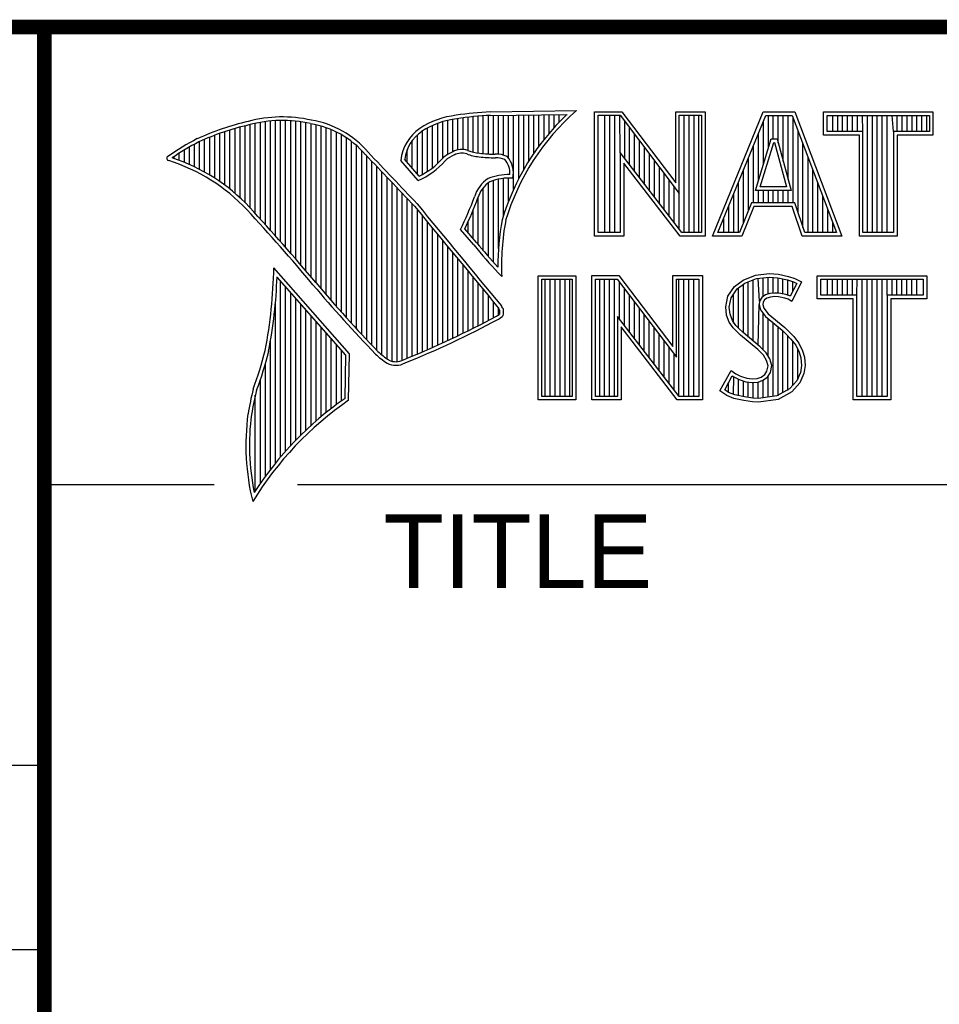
# Model space of a CAD drawing. Header units: inches. Extents: x 0 to 34, y 0 to 22.
# Tile 13 of 39: x 28.3 to 29.6, y 1.7 to 3. Entities that reach past the tile are written whole.
import ezdxf

# ---------------------------------------------------------------- set-up
doc = ezdxf.new("R2010")
doc.units = ezdxf.units.IN
doc.header["$LTSCALE"] = 1.87
doc.header["$MEASUREMENT"] = 0
doc.layers.get('0').update_dxf_attribs({"linetype": 'CONTINUOUS'})
doc.styles.add('TEXTSTYLE_2', font='txt')

msp = doc.modelspace()

# ---------------------------------------------------------------- linework, layer by layer
at = {"color": 2, "linetype": 'CONTINUOUS'}
for p, q in [((28.9844, 2.885), (29.1009, 2.8868)), ((29.1256, 2.8852), (29.1624, 2.8852)), ((29.1256, 2.7166), (29.1256, 2.8852)), ((29.1624, 2.8852), (29.2354, 2.7891)), ((29.2354, 2.8852), (29.2754, 2.8852)), ((29.2354, 2.7891), (29.2354, 2.8852)), ((29.2754, 2.8852), (29.2754, 2.7166)), ((29.2853, 2.7167), (29.3541, 2.8851)), ((29.3541, 2.8851), (29.3967, 2.8851)), ((29.3967, 2.8851), (29.4606, 2.7167)), ((29.4357, 2.8851), (29.584, 2.8851)), ((29.4357, 2.8537), (29.4357, 2.8851)), ((29.584, 2.8851), (29.584, 2.8537)), ((28.6659, 2.7474), (28.6659, 2.8695)), ((28.6727, 2.7398), (28.6727, 2.8708)), ((28.6796, 2.7323), (28.6796, 2.8719)), ((28.6865, 2.7247), (28.6865, 2.8727)), ((28.6933, 2.717), (28.6933, 2.8732)), ((28.7002, 2.7092), (28.7002, 2.8734)), ((28.707, 2.7014), (28.707, 2.8733)), ((28.7139, 2.6936), (28.7139, 2.873)), ((28.7208, 2.6856), (28.7208, 2.8724)), ((28.7276, 2.6776), (28.7276, 2.8716)), ((28.7345, 2.6696), (28.7345, 2.8704)), ((28.7414, 2.6615), (28.7414, 2.869)), ((28.913, 2.8153), (28.913, 2.8696)), ((28.9198, 2.8223), (28.9198, 2.8719)), ((28.9267, 2.8275), (28.9267, 2.8737)), ((28.9336, 2.8311), (28.9336, 2.875)), ((28.9404, 2.8335), (28.9404, 2.8759)), ((28.9473, 2.834), (28.9473, 2.8769)), ((28.9542, 2.8327), (28.9542, 2.8778)), ((28.961, 2.8306), (28.961, 2.8785)), ((28.9679, 2.8292), (28.9679, 2.8791)), ((28.9747, 2.8285), (28.9747, 2.8796)), ((28.9816, 2.828), (28.9816, 2.88)), ((28.9845, 2.8802), (29.0882, 2.8817)), ((28.9885, 2.8278), (28.9885, 2.8802)), ((28.9953, 2.8276), (28.9953, 2.8803)), ((29.0022, 2.8263), (29.0022, 2.8804)), ((29.0091, 2.822), (29.0091, 2.8805)), ((29.0159, 2.7805), (29.0159, 2.8806)), ((29.0228, 2.7947), (29.0228, 2.8807)), ((29.0297, 2.8073), (29.0297, 2.8808)), ((29.0365, 2.8188), (29.0365, 2.881)), ((29.0434, 2.8293), (29.0434, 2.8811)), ((29.0502, 2.8389), (29.0502, 2.8812)), ((29.0571, 2.8479), (29.0571, 2.8813)), ((29.064, 2.8562), (29.064, 2.8814)), ((29.0708, 2.8641), (29.0708, 2.8815)), ((29.0777, 2.8714), (29.0777, 2.8816)), ((29.1305, 2.8804), (29.16, 2.8804)), ((29.1305, 2.7215), (29.1305, 2.8804)), ((29.1395, 2.7215), (29.1395, 2.8804)), ((29.1462, 2.7215), (29.1462, 2.8804)), ((29.1529, 2.7215), (29.1529, 2.8804)), ((29.1604, 2.8299), (29.1596, 2.8804)), ((29.16, 2.8804), (29.2402, 2.7746)), ((29.1663, 2.8222), (29.1663, 2.872)), ((29.2402, 2.8804), (29.2705, 2.8804)), ((29.2402, 2.7746), (29.2402, 2.8804)), ((29.2469, 2.7215), (29.2469, 2.8804)), ((29.2536, 2.7215), (29.2536, 2.8804)), ((29.2603, 2.7215), (29.2603, 2.8804)), ((29.267, 2.7215), (29.267, 2.8804)), ((29.2705, 2.8804), (29.2705, 2.7215)), ((29.2926, 2.7216), (29.3574, 2.8802)), ((29.3543, 2.8139), (29.3543, 2.8725)), ((29.3574, 2.8802), (29.3933, 2.8802)), ((29.361, 2.8356), (29.361, 2.8802)), ((29.3677, 2.8486), (29.3677, 2.8802)), ((29.3744, 2.8428), (29.3744, 2.8802)), ((29.3811, 2.8181), (29.3811, 2.8802)), ((29.3878, 2.7935), (29.3878, 2.8802)), ((29.3933, 2.8802), (29.4535, 2.7216)), ((29.3945, 2.7618), (29.3945, 2.877)), ((29.4406, 2.8802), (29.5791, 2.8802)), ((29.4406, 2.8586), (29.4406, 2.8802)), ((29.4482, 2.8586), (29.4482, 2.8802)), ((29.4549, 2.8586), (29.4549, 2.8802)), ((29.4616, 2.8586), (29.4616, 2.8802)), ((29.4684, 2.8586), (29.4684, 2.8802)), ((29.4751, 2.8586), (29.4751, 2.8802)), ((29.4818, 2.8586), (29.4818, 2.8802)), ((29.4892, 2.8586), (29.4885, 2.8802)), ((29.4952, 2.7216), (29.4952, 2.8802)), ((29.5019, 2.7216), (29.5019, 2.8802)), ((29.5086, 2.7216), (29.5086, 2.8802)), ((29.5153, 2.7216), (29.5153, 2.8802)), ((29.522, 2.7216), (29.522, 2.8802)), ((29.5305, 2.8586), (29.5288, 2.8802)), ((29.5355, 2.8586), (29.5355, 2.8802)), ((29.5422, 2.8586), (29.5422, 2.8802)), ((29.5489, 2.8586), (29.5489, 2.8802)), ((29.5556, 2.8586), (29.5556, 2.8802)), ((29.5623, 2.8586), (29.5623, 2.8802)), ((29.569, 2.8586), (29.569, 2.8802)), ((29.5757, 2.8586), (29.5757, 2.8802)), ((29.5791, 2.8802), (29.5791, 2.8586)), ((28.6178, 2.7906), (28.6178, 2.856)), ((28.6247, 2.7856), (28.6247, 2.8584)), ((28.6315, 2.7803), (28.6315, 2.8606)), ((28.6384, 2.7747), (28.6384, 2.8626)), ((28.6453, 2.7685), (28.6453, 2.8645)), ((28.6521, 2.762), (28.6521, 2.8662)), ((28.659, 2.7548), (28.659, 2.8679)), ((28.7482, 2.6533), (28.7482, 2.8677)), ((28.7551, 2.6452), (28.7551, 2.8659)), ((28.762, 2.6372), (28.762, 2.8638)), ((28.7688, 2.6293), (28.7688, 2.8611)), ((28.7757, 2.6214), (28.7757, 2.858)), ((28.8924, 2.8003), (28.8924, 2.8594)), ((28.8992, 2.8044), (28.8992, 2.8634)), ((28.9061, 2.8094), (28.9061, 2.8668)), ((29.173, 2.8135), (29.173, 2.8632)), ((29.3475, 2.7921), (29.3475, 2.8561)), ((29.4012, 2.7485), (29.4012, 2.8593)), ((29.4892, 2.8586), (29.4406, 2.8586)), ((29.4892, 2.7216), (29.4892, 2.8586)), ((29.5791, 2.8586), (29.5305, 2.8586)), ((29.5305, 2.8586), (29.5305, 2.7216)), ((28.5904, 2.8071), (28.5904, 2.8449)), ((28.5972, 2.8034), (28.5972, 2.8479)), ((28.6041, 2.7994), (28.6041, 2.8508)), ((28.6109, 2.7952), (28.6109, 2.8535)), ((28.7826, 2.6137), (28.7826, 2.8543)), ((28.7894, 2.606), (28.7894, 2.8501)), ((28.7963, 2.5985), (28.7963, 2.8451)), ((28.8786, 2.8086), (28.8786, 2.8464)), ((28.8855, 2.8005), (28.8855, 2.854)), ((29.1798, 2.8048), (29.1798, 2.8543)), ((29.1865, 2.7961), (29.1865, 2.8455)), ((29.3434, 2.7787), (29.365, 2.8486)), ((29.35, 2.7836), (29.3686, 2.8438)), ((29.365, 2.8486), (29.3728, 2.8486)), ((29.3686, 2.8438), (29.3691, 2.8438)), ((29.3691, 2.8438), (29.3854, 2.7836)), ((29.3728, 2.8486), (29.3918, 2.7787)), ((29.4843, 2.8537), (29.4357, 2.8537)), ((29.4843, 2.7167), (29.4843, 2.8537)), ((29.584, 2.8537), (29.5354, 2.8537)), ((29.5354, 2.8537), (29.5354, 2.7167)), ((28.5629, 2.8193), (28.5629, 2.8291)), ((28.5698, 2.8166), (28.5698, 2.8333)), ((28.5766, 2.8137), (28.5766, 2.8374)), ((28.5835, 2.8105), (28.5835, 2.8412)), ((28.8031, 2.591), (28.8031, 2.8394)), ((28.81, 2.5836), (28.81, 2.8328)), ((28.8718, 2.8167), (28.8718, 2.8343)), ((29.2438, 2.7215), (29.1604, 2.8299)), ((29.1604, 2.8299), (29.1604, 2.7215)), ((29.1932, 2.7873), (29.1932, 2.8367)), ((29.3408, 2.7618), (29.3408, 2.8396)), ((29.4079, 2.7286), (29.4079, 2.8416)), ((28.556, 2.8217), (28.556, 2.8246)), ((28.8169, 2.5762), (28.8169, 2.8253)), ((28.8237, 2.569), (28.8237, 2.8181)), ((28.8865, 2.792), (28.8631, 2.8194)), ((28.8878, 2.7979), (28.8682, 2.8209)), ((29.2414, 2.7166), (29.1653, 2.8156)), ((29.1653, 2.8156), (29.1653, 2.7166)), ((29.1999, 2.7786), (29.1999, 2.8278)), ((29.2066, 2.7699), (29.2066, 2.819)), ((29.3341, 2.752), (29.3341, 2.8232)), ((29.4147, 2.7216), (29.4147, 2.8239)), ((28.8306, 2.5618), (28.8306, 2.8109)), ((28.8375, 2.5556), (28.8375, 2.8037)), ((29.2133, 2.7612), (29.2133, 2.8101)), ((29.3274, 2.7353), (29.3274, 2.8068)), ((29.4214, 2.7216), (29.4214, 2.8063)), ((28.8443, 2.5505), (28.8443, 2.7965)), ((28.8512, 2.5472), (28.8512, 2.7893)), ((28.9816, 2.689), (28.9816, 2.7889)), ((28.9885, 2.6813), (28.9885, 2.7921)), ((28.9953, 2.6998), (28.9953, 2.7939)), ((29.0022, 2.7448), (29.0022, 2.795)), ((29.0091, 2.7642), (29.0091, 2.7954)), ((29.22, 2.7525), (29.22, 2.8013)), ((29.2267, 2.7437), (29.2267, 2.7924)), ((29.3207, 2.7216), (29.3207, 2.7904)), ((29.4281, 2.7216), (29.4281, 2.7886)), ((28.8581, 2.5466), (28.8581, 2.782)), ((28.9747, 2.697), (28.9747, 2.7823)), ((29.2334, 2.735), (29.2334, 2.7836)), ((29.3918, 2.7787), (29.3434, 2.7787)), ((29.3475, 2.7618), (29.3475, 2.7787)), ((29.3854, 2.7836), (29.35, 2.7836)), ((29.3543, 2.7618), (29.3543, 2.7787)), ((29.361, 2.7618), (29.361, 2.7787)), ((29.3677, 2.7618), (29.3677, 2.7787)), ((29.3744, 2.7618), (29.3744, 2.7787)), ((29.3811, 2.7618), (29.3811, 2.7787)), ((29.3878, 2.7618), (29.3878, 2.7787)), ((28.8649, 2.5483), (28.8649, 2.7748)), ((28.8718, 2.5513), (28.8718, 2.7675)), ((28.9679, 2.7053), (28.9679, 2.7699)), ((29.2402, 2.7263), (29.2402, 2.7746)), ((29.314, 2.7216), (29.314, 2.774)), ((29.4348, 2.7216), (29.4348, 2.7709)), ((28.8786, 2.5541), (28.8786, 2.7602)), ((28.8855, 2.557), (28.8855, 2.7523)), ((28.961, 2.7133), (28.961, 2.7519)), ((29.3073, 2.7216), (29.3073, 2.7575)), ((29.3381, 2.7618), (29.3219, 2.7216)), ((29.3414, 2.7569), (29.3252, 2.7167)), ((29.3968, 2.7618), (29.3381, 2.7618)), ((29.3933, 2.7569), (29.3414, 2.7569)), ((29.4068, 2.7167), (29.3933, 2.7569)), ((29.4103, 2.7216), (29.3968, 2.7618)), ((29.4415, 2.7216), (29.4415, 2.7532)), ((28.8924, 2.5599), (28.8924, 2.744)), ((28.8992, 2.5628), (28.8992, 2.7357)), ((28.9542, 2.7212), (28.9542, 2.7362)), ((29.3006, 2.7216), (29.3006, 2.7411)), ((29.4482, 2.7216), (29.4482, 2.7355)), ((28.9061, 2.5659), (28.9061, 2.7274)), ((28.962, 2.7048), (28.9438, 2.7257)), ((28.9657, 2.7079), (28.9496, 2.7264)), ((28.913, 2.5689), (28.913, 2.7191)), ((28.9198, 2.5721), (28.9198, 2.7107)), ((29.1653, 2.7166), (29.1256, 2.7166)), ((29.1604, 2.7215), (29.1305, 2.7215)), ((29.2754, 2.7166), (29.2414, 2.7166)), ((29.2705, 2.7215), (29.2438, 2.7215)), ((29.3252, 2.7167), (29.2853, 2.7167)), ((29.3219, 2.7216), (29.2926, 2.7216)), ((29.4606, 2.7167), (29.4068, 2.7167)), ((29.4535, 2.7216), (29.4103, 2.7216)), ((29.5354, 2.7167), (29.4843, 2.7167)), ((29.5305, 2.7216), (29.4892, 2.7216)), ((28.9267, 2.5752), (28.9267, 2.7024)), ((28.9336, 2.5784), (28.9336, 2.6941)), ((28.9404, 2.5817), (28.9404, 2.6858)), ((28.7934, 2.5573), (28.6909, 2.6738)), ((28.9473, 2.585), (28.9473, 2.6775)), ((28.9542, 2.5884), (28.9542, 2.6692)), ((28.7886, 2.5555), (28.6954, 2.6613)), ((28.7002, 2.4174), (28.7002, 2.6559)), ((28.961, 2.5918), (28.961, 2.6609)), ((28.9997, 2.6619), (28.9953, 2.6667)), ((29.0492, 2.6631), (29.1, 2.6631)), ((29.0492, 2.4947), (29.0492, 2.6631)), ((29.0541, 2.6583), (29.0951, 2.6583)), ((29.0541, 2.4996), (29.0541, 2.6583)), ((29.0587, 2.4996), (29.0587, 2.6583)), ((29.0654, 2.4996), (29.0654, 2.6583)), ((29.0721, 2.4996), (29.0721, 2.6583)), ((29.0788, 2.4996), (29.0788, 2.6583)), ((29.0855, 2.4996), (29.0855, 2.6583)), ((29.0922, 2.4996), (29.0922, 2.6583)), ((29.0951, 2.6583), (29.0951, 2.4996)), ((29.1, 2.6631), (29.1, 2.4947)), ((29.1218, 2.6633), (29.1586, 2.6633)), ((29.1218, 2.4947), (29.1218, 2.6633)), ((29.1267, 2.6584), (29.1562, 2.6584)), ((29.1267, 2.4996), (29.1267, 2.6584)), ((29.1325, 2.4996), (29.1325, 2.6584)), ((29.1392, 2.4996), (29.1392, 2.6584)), ((29.1459, 2.4996), (29.1459, 2.6584)), ((29.1526, 2.4996), (29.1526, 2.6584)), ((29.1562, 2.6584), (29.2364, 2.5527)), ((29.1586, 2.6633), (29.2315, 2.5672)), ((29.2315, 2.6633), (29.2716, 2.6633)), ((29.2315, 2.5672), (29.2315, 2.6633)), ((29.2364, 2.6584), (29.2667, 2.6584)), ((29.2364, 2.5527), (29.2364, 2.6584)), ((29.2399, 2.4996), (29.2399, 2.6584)), ((29.2466, 2.4996), (29.2466, 2.6584)), ((29.2533, 2.4996), (29.2533, 2.6584)), ((29.26, 2.4996), (29.26, 2.6584)), ((29.2667, 2.6584), (29.2667, 2.4996)), ((29.2716, 2.6633), (29.2716, 2.4947)), ((29.315, 2.6485), (29.3269, 2.6572)), ((29.3269, 2.6572), (29.3437, 2.6639)), ((29.3293, 2.6529), (29.3449, 2.6591)), ((29.3406, 2.5743), (29.3406, 2.6574)), ((29.3437, 2.6639), (29.3623, 2.6659)), ((29.3449, 2.6591), (29.3624, 2.661)), ((29.3491, 2.6288), (29.3473, 2.6594)), ((29.354, 2.635), (29.354, 2.6601)), ((29.3607, 2.6382), (29.3607, 2.6608)), ((29.3623, 2.6659), (29.3747, 2.665)), ((29.3624, 2.661), (29.374, 2.6602)), ((29.3674, 2.6394), (29.3674, 2.6607)), ((29.374, 2.6602), (29.387, 2.6574)), ((29.3741, 2.6393), (29.3741, 2.6602)), ((29.3747, 2.665), (29.3883, 2.6622)), ((29.3808, 2.6381), (29.3808, 2.6588)), ((29.387, 2.6574), (29.3949, 2.6547)), ((29.3875, 2.6364), (29.3875, 2.6573)), ((29.3883, 2.6622), (29.3967, 2.6593)), ((29.3967, 2.6593), (29.406, 2.6549)), ((29.4272, 2.6631), (29.5755, 2.6631)), ((29.4272, 2.6317), (29.4272, 2.6631)), ((29.432, 2.6583), (29.5706, 2.6583)), ((29.432, 2.6366), (29.432, 2.6583)), ((29.4412, 2.6366), (29.4412, 2.6583)), ((29.4479, 2.6366), (29.4479, 2.6583)), ((29.4547, 2.6366), (29.4547, 2.6583)), ((29.4614, 2.6366), (29.4614, 2.6583)), ((29.4681, 2.6366), (29.4681, 2.6583)), ((29.4748, 2.6366), (29.4748, 2.6583)), ((29.4807, 2.6366), (29.4815, 2.6583)), ((29.4882, 2.4996), (29.4882, 2.6583)), ((29.4949, 2.4996), (29.4949, 2.6583)), ((29.5016, 2.4996), (29.5016, 2.6583)), ((29.5083, 2.4996), (29.5083, 2.6583)), ((29.5151, 2.4996), (29.5151, 2.6583)), ((29.522, 2.6366), (29.5218, 2.6583)), ((29.5285, 2.6366), (29.5285, 2.6583)), ((29.5352, 2.6366), (29.5352, 2.6583)), ((29.5419, 2.6366), (29.5419, 2.6583)), ((29.5486, 2.6366), (29.5486, 2.6583)), ((29.5553, 2.6366), (29.5553, 2.6583)), ((29.562, 2.6366), (29.562, 2.6583)), ((29.5706, 2.6583), (29.5706, 2.6366)), ((29.5755, 2.6631), (29.5755, 2.6317)), ((28.707, 2.4253), (28.707, 2.6481)), ((28.9679, 2.5953), (28.9679, 2.6526)), ((28.9747, 2.5988), (28.9747, 2.6443)), ((29.1593, 2.6044), (29.1593, 2.6543)), ((29.1661, 2.5957), (29.1661, 2.6454)), ((29.3061, 2.6352), (29.315, 2.6485)), ((29.3107, 2.6333), (29.3186, 2.6451)), ((29.3186, 2.6451), (29.3293, 2.6529)), ((29.3204, 2.5922), (29.3204, 2.6464)), ((29.3271, 2.5855), (29.3271, 2.6513)), ((29.3338, 2.5799), (29.3338, 2.6547)), ((29.3994, 2.6526), (29.3907, 2.6353)), ((29.406, 2.6549), (29.3927, 2.6283)), ((29.3942, 2.6423), (29.3942, 2.655)), ((29.3949, 2.6547), (29.3994, 2.6526)), ((28.7139, 2.4329), (28.7139, 2.6403)), ((28.7208, 2.4401), (28.7208, 2.6325)), ((28.9816, 2.6024), (28.9816, 2.636)), ((29.1728, 2.587), (29.1728, 2.6366)), ((29.3032, 2.6208), (29.3061, 2.6352)), ((29.3081, 2.6205), (29.3107, 2.6333)), ((29.3137, 2.5989), (29.3137, 2.6378)), ((29.3491, 2.6288), (29.3486, 2.6239)), ((29.3523, 2.6337), (29.3491, 2.6288)), ((29.3569, 2.6371), (29.3523, 2.6337)), ((29.3559, 2.6303), (29.3539, 2.6271)), ((29.3591, 2.6326), (29.3559, 2.6303)), ((29.363, 2.6389), (29.3569, 2.6371)), ((29.364, 2.6341), (29.3591, 2.6326)), ((29.3691, 2.6395), (29.363, 2.6389)), ((29.3692, 2.6347), (29.364, 2.6341)), ((29.3753, 2.6392), (29.3691, 2.6395)), ((29.3747, 2.6344), (29.3692, 2.6347)), ((29.3834, 2.6326), (29.3747, 2.6344)), ((29.3846, 2.6374), (29.3753, 2.6392)), ((29.388, 2.6312), (29.3834, 2.6326)), ((29.3901, 2.6357), (29.3846, 2.6374)), ((29.3927, 2.6283), (29.388, 2.6312)), ((29.3907, 2.6353), (29.3901, 2.6357)), ((29.4758, 2.6317), (29.4272, 2.6317)), ((29.4807, 2.6366), (29.432, 2.6366)), ((29.4758, 2.4947), (29.4758, 2.6317)), ((29.4807, 2.4996), (29.4807, 2.6366)), ((29.5706, 2.6366), (29.522, 2.6366)), ((29.522, 2.6366), (29.522, 2.4996)), ((29.5755, 2.6317), (29.5268, 2.6317)), ((29.5268, 2.6317), (29.5268, 2.4947)), ((28.6933, 2.4092), (28.6933, 2.6277)), ((28.7276, 2.447), (28.7276, 2.6247)), ((28.7345, 2.4537), (28.7345, 2.6169)), ((28.9885, 2.606), (28.9885, 2.6277)), ((28.9953, 2.6099), (28.9953, 2.6194)), ((29.1795, 2.5783), (29.1795, 2.6277)), ((29.1862, 2.5695), (29.1862, 2.6189)), ((29.3043, 2.6098), (29.3032, 2.6208)), ((29.3091, 2.6109), (29.3081, 2.6205)), ((29.3473, 2.5687), (29.3486, 2.6239)), ((29.3486, 2.6239), (29.3502, 2.6168)), ((29.3502, 2.6168), (29.3573, 2.608)), ((29.3539, 2.6271), (29.3536, 2.6242)), ((29.3536, 2.6242), (29.3547, 2.619)), ((29.3547, 2.619), (29.3608, 2.6115)), ((28.7414, 2.46), (28.7414, 2.6091)), ((29.24, 2.4996), (29.1566, 2.608)), ((29.1566, 2.608), (29.1566, 2.4996)), ((29.1929, 2.5608), (29.1929, 2.6101)), ((29.3081, 2.5999), (29.3043, 2.6098)), ((29.3124, 2.6022), (29.3091, 2.6109)), ((29.3171, 2.5955), (29.3124, 2.6022)), ((29.354, 2.5624), (29.354, 2.6122)), ((29.3573, 2.608), (29.3798, 2.5894)), ((29.3607, 2.5541), (29.3607, 2.6052)), ((29.3608, 2.6115), (29.3831, 2.593)), ((28.7482, 2.4662), (28.7482, 2.6013)), ((28.7551, 2.472), (28.7551, 2.5935)), ((29.2376, 2.4947), (29.1615, 2.5937)), ((29.1615, 2.5937), (29.1615, 2.4947)), ((29.1996, 2.5521), (29.1996, 2.6012)), ((29.2063, 2.5434), (29.2063, 2.5924)), ((29.3133, 2.5924), (29.3081, 2.5999)), ((29.3234, 2.5823), (29.3133, 2.5924)), ((29.3211, 2.5915), (29.3171, 2.5955)), ((29.3267, 2.5859), (29.3211, 2.5915)), ((29.3674, 2.4994), (29.3674, 2.5997)), ((29.3741, 2.5003), (29.3741, 2.5941)), ((29.3798, 2.5894), (29.3857, 2.5835)), ((29.3831, 2.593), (29.3892, 2.5869)), ((28.762, 2.4777), (28.762, 2.5857)), ((28.7688, 2.4831), (28.7688, 2.5779)), ((29.213, 2.5346), (29.213, 2.5835)), ((29.3466, 2.5629), (29.3234, 2.5823)), ((29.3499, 2.5665), (29.3267, 2.5859)), ((29.3808, 2.5048), (29.3808, 2.5884)), ((29.3857, 2.5835), (29.3916, 2.5773)), ((29.3875, 2.5074), (29.3875, 2.5816)), ((29.3892, 2.5869), (29.3953, 2.5805)), ((29.3916, 2.5773), (29.3981, 2.5689)), ((29.3953, 2.5805), (29.4022, 2.5715)), ((28.6865, 2.4005), (28.6865, 2.5745)), ((28.7757, 2.4884), (28.7757, 2.5701)), ((28.7826, 2.4934), (28.7826, 2.5623)), ((29.2197, 2.5259), (29.2197, 2.5747)), ((29.2265, 2.5172), (29.2265, 2.5658)), ((29.3542, 2.5553), (29.3466, 2.5629)), ((29.358, 2.5584), (29.3499, 2.5665)), ((29.3942, 2.5148), (29.3942, 2.5739)), ((29.3981, 2.5689), (29.4029, 2.5593)), ((29.401, 2.5222), (29.401, 2.5632)), ((29.4022, 2.5715), (29.4074, 2.5611)), ((28.7875, 2.4969), (28.7886, 2.5555)), ((28.7923, 2.4943), (28.7934, 2.5573)), ((29.2332, 2.5085), (29.2332, 2.557)), ((29.3585, 2.5484), (29.3542, 2.5553)), ((29.363, 2.5504), (29.358, 2.5584)), ((29.3655, 2.5413), (29.363, 2.5504)), ((29.4029, 2.5593), (29.4052, 2.5518)), ((29.4052, 2.5518), (29.406, 2.5416)), ((29.4074, 2.5611), (29.4101, 2.5527)), ((29.4101, 2.5527), (29.4109, 2.5414)), ((28.6796, 2.3913), (28.6796, 2.5443)), ((29.3605, 2.5411), (29.3585, 2.5484)), ((29.3591, 2.5339), (29.3605, 2.5411)), ((29.3637, 2.5321), (29.3655, 2.5413)), ((29.406, 2.5416), (29.4045, 2.5318)), ((29.4109, 2.5414), (29.4092, 2.5304)), ((28.6727, 2.3817), (28.6727, 2.5223)), ((29.2954, 2.507), (29.3104, 2.5348)), ((29.3018, 2.5086), (29.3121, 2.5275)), ((29.3104, 2.5348), (29.3168, 2.5301)), ((29.3121, 2.5275), (29.3142, 2.526)), ((29.3137, 2.5019), (29.3142, 2.526)), ((29.3142, 2.526), (29.3213, 2.5224)), ((29.3168, 2.5301), (29.3232, 2.527)), ((29.3204, 2.5005), (29.3204, 2.5227)), ((29.3213, 2.5224), (29.3305, 2.5193)), ((29.3232, 2.527), (29.3316, 2.5241)), ((29.3316, 2.5241), (29.3391, 2.5232)), ((29.3391, 2.5232), (29.346, 2.5238)), ((29.346, 2.5238), (29.3513, 2.5258)), ((29.3513, 2.5258), (29.3562, 2.5293)), ((29.3536, 2.5215), (29.3598, 2.5258)), ((29.3562, 2.5293), (29.3591, 2.5339)), ((29.3598, 2.5258), (29.3637, 2.5321)), ((29.3607, 2.4985), (29.3607, 2.5265)), ((29.4045, 2.5318), (29.3995, 2.5207)), ((29.4092, 2.5304), (29.4037, 2.518)), ((29.3072, 2.5049), (29.3018, 2.5086)), ((29.307, 2.505), (29.307, 2.5182)), ((29.3271, 2.499), (29.3271, 2.5204)), ((29.3305, 2.5193), (29.339, 2.5183)), ((29.3338, 2.498), (29.3338, 2.5189)), ((29.339, 2.5183), (29.3472, 2.519)), ((29.3406, 2.497), (29.3406, 2.5181)), ((29.3472, 2.519), (29.3536, 2.5215)), ((29.3473, 2.4968), (29.3473, 2.519)), ((29.354, 2.4977), (29.354, 2.5216)), ((29.3896, 2.5097), (29.3726, 2.5001)), ((29.3995, 2.5207), (29.3896, 2.5097)), ((29.4037, 2.518), (29.3927, 2.5058)), ((28.6659, 2.3715), (28.6659, 2.501)), ((29.0951, 2.4996), (29.0541, 2.4996)), ((29.1566, 2.4996), (29.1267, 2.4996)), ((29.2667, 2.4996), (29.24, 2.4996)), ((29.3049, 2.5006), (29.2954, 2.507)), ((29.3142, 2.4968), (29.3049, 2.5006)), ((29.3156, 2.5015), (29.3072, 2.5049)), ((29.3278, 2.4939), (29.3142, 2.4968)), ((29.3287, 2.4988), (29.3156, 2.5015)), ((29.3398, 2.4971), (29.3287, 2.4988)), ((29.3475, 2.4968), (29.3398, 2.4971)), ((29.3726, 2.5001), (29.3475, 2.4968)), ((29.3741, 2.4954), (29.3478, 2.4919)), ((29.3927, 2.5058), (29.3741, 2.4954)), ((29.522, 2.4996), (29.4807, 2.4996)), ((29.1, 2.4947), (29.0492, 2.4947)), ((29.1615, 2.4947), (29.1218, 2.4947)), ((29.2716, 2.4947), (29.2376, 2.4947)), ((29.3394, 2.4922), (29.3278, 2.4939)), ((29.3478, 2.4919), (29.3394, 2.4922)), ((29.5268, 2.4947), (29.4758, 2.4947)), ((28.38, 2.38), (28.61, 2.38)), ((28.7231, 2.38), (33.5, 2.38)), ((25.58, 2), (28.38, 2)), ((25.58, 1.75), (28.38, 1.75))]:
    msp.add_line(p, q, dxfattribs=at)
at = {"color": 7, "linetype": 'CONTINUOUS', "const_width": 0.02}
for points in [[(25.58, 3), (33.5, 3)], [(28.38, 3), (28.38, 0.5)]]:
    msp.add_lwpolyline(points, dxfattribs=at)
at = {"color": 2, "linetype": 'CONTINUOUS'}
for centre, radius, start, end in [((29.0012, 2.475), 0.4104, 92.3477, 98.8369), ((29.3103, 2.6468), 0.3185, 131.1194, 163.4134), ((28.7308, 2.5386), 0.3417, 102.6162, 114.8514), ((28.7025, 2.6998), 0.1784, 77.2812, 105.0674), ((28.7025, 2.6998), 0.1736, 77.2325, 105.1014), ((28.7213, 2.7479), 0.1227, 40.1648, 80.8423), ((28.7213, 2.7479), 0.1276, 40.2336, 80.7738), ((28.9506, 2.7677), 0.1134, 96.3007, 123.1683), ((28.9506, 2.7677), 0.1086, 96.2448, 123.1265), ((29.0012, 2.475), 0.4056, 92.3565, 98.8522), ((29.3103, 2.6468), 0.3233, 133.4016, 163.4573), ((28.7308, 2.5386), 0.3369, 102.5985, 114.8293), ((28.9233, 2.8131), 0.0605, 125.0326, 174.0473), ((28.9233, 2.8131), 0.0556, 125.1127, 171.9558), ((28.7753, 2.4938), 0.4018, 117.9346, 124.569), ((28.7753, 2.4938), 0.3969, 117.9533, 124.0367), ((21.1581, -4.5074), 10.6079, 43.24574, 43.76673), ((28.9521, 2.7868), 0.048, 112.9192, 132.2696), ((28.9458, 2.807), 0.0271, 72.6167, 117.3893), ((28.9458, 2.807), 0.0222, 72.9386, 117.864), ((28.9776, 2.8958), 0.0673, 249.4421, 263.134), ((28.9951, 3.0772), 0.2495, 264.1212, 269.0704), ((28.5489, 2.822), 0.00299, 121.3524, 265.803), ((28.4751, 2.5845), 0.2458, 43.1667, 72.5704), ((28.4751, 2.5845), 0.2507, 43.1667, 71.8499), ((21.1581, -4.5074), 10.6031, 43.24659, 43.76754), ((28.8427, 2.8903), 0.1076, 293.9922, 318.4433), ((28.8427, 2.8903), 0.1028, 295.9955, 318.5906), ((28.9521, 2.7868), 0.0432, 112.6635, 131.9293), ((28.9776, 2.8958), 0.0722, 249.5553, 263.1674), ((28.9951, 3.0772), 0.2544, 264.112, 269.1019), ((28.9924, 2.7937), 0.0341, 64.4657, 92.2507), ((28.9924, 2.7937), 0.0292, 66.3199, 92.502), ((28.9831, 2.8025), 0.0276, 355.2993, 40.45), ((28.9831, 2.8025), 0.0325, 347.1186, 42.4046), ((29.0054, 2.7573), 0.0444, 122.696, 163.5009), ((29.0054, 2.7573), 0.0396, 123.3504, 163.7172), ((29.0102, 2.7231), 0.0771, 89.6555, 111.8728), ((29.0102, 2.7231), 0.0723, 86.3771, 111.5055), ((28.547, 2.9226), 0.443, 333.6071, 339.8417), ((28.547, 2.9226), 0.4478, 334.0205, 339.8621), ((26.652, 0.9006), 2.7324, 39.9155, 42.7665), ((129.7875, 86.0025), 130.8121, 219.521915, 219.600266), ((129.7875, 86.0025), 130.8073, 219.521847, 219.600368), ((29.3273, 2.6768), 0.3327, 169.238, 180.3751), ((29.3273, 2.6768), 0.3279, 169.2806, 182.6074), ((29.5269, 3.164), 0.728, 219.1094, 223.0893), ((29.5269, 3.164), 0.7231, 219.1028, 222.5928), ((28.0416, 2.6849), 0.6494, 349.0855, 359.0208), ((28.0416, 2.6849), 0.6542, 349.0755, 357.9397), ((30.1411, 3.8249), 1.8249, 220.0426, 224.0118), ((30.1411, 3.8249), 1.8201, 220.0428, 224.0077), ((28.9714, 2.6031), 0.0289, 26.3669, 33.8971), ((28.9692, 2.6145), 0.0281, 353.6896, 3.0529), ((28.9714, 2.6031), 0.0338, 24.6833, 34.3208), ((28.9692, 2.6145), 0.033, 350.4808, 4.7809), ((28.389, 3.7322), 1.2758, 291.9868, 298.2489), ((28.389, 3.7322), 1.2806, 291.9989, 298.2507), ((28.9805, 2.6304), 0.0253, 299.2554, 311.2666), ((28.9805, 2.6304), 0.0301, 299.1713, 314.8064), ((28.2599, 2.6636), 0.4315, 339.0707, 346.3663), ((28.2599, 2.6636), 0.4364, 339.1089, 346.3814), ((28.9081, 2.6424), 0.1167, 227.0935, 236.9215), ((28.9081, 2.6424), 0.1118, 227.1594, 236.7882), ((28.8564, 2.568), 0.0215, 243.4895, 298.6992), ((28.8564, 2.568), 0.0263, 242.8488, 298.0515), ((29.0668, 2.4083), 0.4163, 165.9357, 170.6856), ((29.0668, 2.4083), 0.4115, 165.9758, 170.6758), ((29.0517, 2.1188), 0.4613, 124.9511, 147.0981), ((29.0517, 2.1188), 0.4564, 124.643, 148.5565), ((28.9728, 2.4332), 0.3197, 172.3562, 193.7958), ((28.9728, 2.4332), 0.3149, 172.369, 191.6868)]:
    msp.add_arc(centre, radius, start, end, dxfattribs=at)
at = {"color": 7, "linetype": 'CONTINUOUS'}
msp.add_arc((26.6525, 0.9011), 2.7269, 39.915, 42.7661, dxfattribs=at)

# ---------------------------------------------------------------- texts
at = {"color": 2, "linetype": 'CONTINUOUS', "insert": (28.8397, 2.3397), "char_height": 0.1, "width": 0.5, "attachment_point": 1, "line_spacing_factor": 0.9, "style": 'TEXTSTYLE_2'}
msp.add_mtext('TITLE', dxfattribs=at)

doc.saveas('drawing.dxf')
